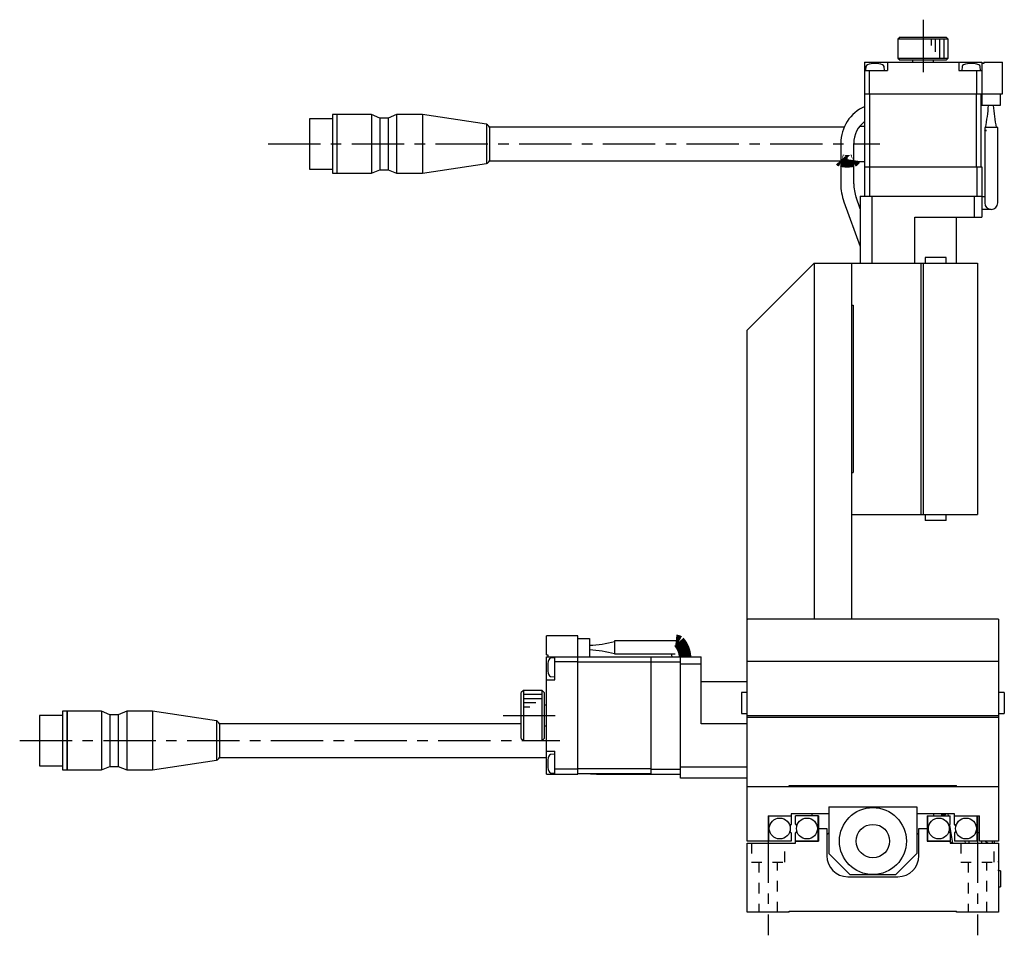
# Model space of a CAD drawing. Extents: x -593 to 411, y 10 to 752.
# Tile 1 of 4: x -593 to -357, y 276 to 495. Entities that reach past the tile are written whole.
import ezdxf

# ---------------------------------------------------------------- set-up
doc = ezdxf.new("R2010")
doc.units = 0
doc.header["$LTSCALE"] = 10
doc.linetypes.add('CENTER', pattern=[2, 1.25, -0.25, 0.25, -0.25])
doc.linetypes.add('DOT', pattern=[0.5, 0.25, -0.25])
doc.layers.add('1', color=7, linetype='CONTINUOUS')

msp = doc.modelspace()

# ---------------------------------------------------------------- linework, layer by layer
at = {"layer": '1', "color": 4, "linetype": 'CENTER'}
for p, q in [((-376.825378, 494.88198), (-376.825378, 480.426529)), ((-533.330614, 465.213751), (-387.176423, 465.213751)), ((-477.196637, 328.713751), (-462.19709, 328.713751)), ((-592.668272, 322.71375), (-463.649691, 322.713751)), ((-413.825378, 301.213751), (-413.825378, 276.213751)), ((-363.825378, 301.213751), (-363.825378, 276.213751))]:
    msp.add_line(p, q, dxfattribs=at)
at = {"layer": '1', "color": 7, "linetype": 'CONTINUOUS'}
for p, q in [((-382.325378, 490.713751), (-382.825378, 490.213751)), ((-382.825378, 490.213751), (-382.825378, 485.713751)), ((-370.825378, 490.213751), (-382.825378, 490.213751)), ((-382.325378, 490.713751), (-371.325378, 490.713751)), ((-370.825378, 490.213751), (-371.325378, 490.713751)), ((-370.825378, 485.713751), (-370.825378, 490.213751)), ((-390.825378, 484.713751), (-362.825378, 484.713751)), ((-390.825378, 484.713751), (-390.825378, 477.213751)), ((-385.325378, 484.713751), (-385.325378, 482.713751)), ((-382.825378, 485.713751), (-382.325378, 485.213751)), ((-382.825378, 485.713751), (-370.825378, 485.713751)), ((-371.325378, 485.213751), (-382.325378, 485.213751)), ((-379.325378, 485.213751), (-379.325378, 484.713751)), ((-374.325378, 484.713751), (-374.325378, 485.213751)), ((-371.325378, 485.213751), (-370.825378, 485.713751)), ((-368.325378, 484.713751), (-368.325378, 482.713751)), ((-362.825378, 484.713751), (-362.825378, 474.413751)), ((-362.325378, 484.713751), (-357.825378, 484.713751)), ((-362.325378, 484.713751), (-362.325378, 484.413751)), ((-357.825378, 477.213751), (-357.825378, 484.713751)), ((-390.825378, 482.713751), (-385.325378, 482.713751)), ((-390.489177, 483.699031), (-390.575378, 482.713751)), ((-389.625378, 477.213751), (-389.625378, 482.713751)), ((-386.075378, 482.713751), (-386.161579, 483.699031)), ((-368.325378, 482.713751), (-362.825378, 482.713751)), ((-367.489177, 483.699031), (-367.575378, 482.713751)), ((-364.025378, 477.213751), (-364.025378, 482.713751)), ((-363.075378, 482.713751), (-363.161579, 483.699031)), ((-362.325378, 484.413751), (-362.825378, 484.413751)), ((-390.825378, 477.213751), (-357.825378, 477.213751)), ((-390.725378, 459.713751), (-390.725378, 477.213751)), ((-389.583957, 459.713751), (-389.583957, 477.213751)), ((-364.066799, 459.713751), (-364.066799, 477.213751)), ((-362.925378, 459.713751), (-362.925378, 477.213751)), ((-358.425378, 477.213751), (-358.425378, 474.413751)), ((-358.425378, 474.413751), (-362.825378, 474.413751)), ((-517.911165, 471.213749), (-523.411166, 471.213749)), ((-523.411166, 471.213749), (-523.411166, 459.213753)), ((-516.911163, 472.21375), (-517.911165, 472.21375)), ((-517.911165, 472.21375), (-517.911165, 458.213752)), ((-516.861163, 472.21375), (-516.911163, 472.16375)), ((-516.911163, 472.21375), (-516.911163, 458.213752)), ((-508.604163, 472.21375), (-516.861163, 472.21375)), ((-516.861163, 472.21375), (-516.861163, 458.213752)), ((-506.604163, 471.363751), (-508.604163, 472.21375)), ((-508.604163, 472.21375), (-508.604163, 458.213752)), ((-504.604163, 471.363751), (-506.604163, 471.363751)), ((-506.604163, 471.363751), (-506.604163, 459.063751)), ((-502.604163, 472.21375), (-504.604163, 471.363751)), ((-504.604163, 471.363751), (-504.604163, 459.063751)), ((-496.411164, 472.21375), (-502.604163, 472.21375)), ((-502.604163, 472.21375), (-502.604163, 458.213752)), ((-481.177182, 469.898076), (-496.411164, 472.21375)), ((-496.411164, 472.21375), (-496.411164, 458.213752)), ((-481.177182, 469.898076), (-481.177182, 460.529425)), ((-395.691712, 469.213751), (-480.453508, 469.213751)), ((-480.453508, 469.213751), (-480.453508, 461.213751)), ((-390.725378, 469.413751), (-391.98421, 469.413751)), ((-362.100371, 468.488833), (-362.125378, 468.413751)), ((-362.125378, 468.413751), (-361.666395, 468.413751)), ((-362.100378, 469.113751), (-362.100378, 468.486813)), ((-359.000378, 469.113751), (-362.100378, 469.113751)), ((-361.666395, 468.413751), (-362.100378, 468.486844)), ((-362.100378, 468.413751), (-362.100378, 451.113751)), ((-359.000378, 451.113751), (-359.000378, 469.113751)), ((-396.50568, 465.326681), (-396.50568, 455.682839)), ((-393.40568, 455.682839), (-393.40568, 465.326681)), ((-480.453508, 461.213751), (-396.50568, 461.213751)), ((-523.411166, 459.213753), (-517.911165, 459.213753)), ((-508.604163, 458.213752), (-506.604163, 459.063751)), ((-506.604163, 459.063751), (-504.604163, 459.063751)), ((-504.604163, 459.063751), (-502.604163, 458.213752)), ((-496.411164, 458.213752), (-481.177182, 460.529425)), ((-393.40568, 461.013751), (-390.725378, 461.013751)), ((-390.825378, 459.713751), (-390.825378, 452.813751)), ((-390.825378, 459.713751), (-362.825378, 459.713751)), ((-389.625378, 459.713751), (-389.625378, 452.713751)), ((-364.025378, 459.713751), (-364.025378, 452.713751)), ((-362.825378, 459.713751), (-362.825378, 452.813751)), ((-517.911165, 458.213752), (-516.911163, 458.213752)), ((-516.911163, 458.263752), (-516.861163, 458.213752)), ((-516.861163, 458.213752), (-508.604163, 458.213752)), ((-502.604163, 458.213752), (-496.411164, 458.213752)), ((-391.825378, 449.740603), (-392.817186, 452.465573)), ((-391.825378, 452.713751), (-391.825378, 436.713751)), ((-391.825378, 452.713751), (-362.825378, 452.713751)), ((-390.725378, 452.713751), (-390.825378, 452.813751)), ((-389.103407, 452.713751), (-389.103407, 436.713751)), ((-364.547349, 447.713751), (-364.547349, 452.713751)), ((-362.925378, 452.713751), (-362.825378, 452.813751)), ((-362.825378, 452.713751), (-362.825378, 447.713751)), ((-362.825378, 452.663751), (-362.100378, 452.663751)), ((-395.730233, 451.40531), (-391.825378, 440.676809)), ((-360.550378, 449.563751), (-362.825378, 449.563751)), ((-378.825378, 436.713751), (-378.825378, 447.713751)), ((-378.825378, 447.713751), (-362.825378, 447.713751)), ((-368.825378, 436.713751), (-368.825378, 447.713751)), ((-376.325378, 438.113751), (-376.325378, 436.713751)), ((-371.325378, 438.113751), (-376.325378, 438.113751)), ((-371.325378, 436.713751), (-371.325378, 438.113751)), ((-402.825378, 436.713751), (-418.825378, 420.713751)), ((-402.825378, 436.713751), (-402.825378, 351.813751)), ((-402.825378, 436.713751), (-363.825378, 436.713751)), ((-393.825378, 351.713751), (-393.825378, 436.713751)), ((-377.325378, 376.713751), (-377.325378, 436.713751)), ((-376.825378, 436.713751), (-376.825378, 376.713751)), ((-363.825378, 436.713751), (-363.825378, 376.713751)), ((-393.825378, 426.713751), (-393.525378, 426.713751)), ((-393.525378, 426.713751), (-393.525378, 386.713751)), ((-418.825378, 351.813751), (-418.825378, 420.713751)), ((-393.825378, 386.713751), (-393.525378, 386.713751)), ((-393.825378, 376.713751), (-363.825378, 376.713751)), ((-376.325378, 376.713751), (-376.325378, 375.313751)), ((-371.325378, 375.313751), (-371.325378, 376.713751)), ((-371.325378, 375.313751), (-376.325378, 375.313751)), ((-418.825378, 351.813751), (-418.725378, 351.713751)), ((-358.825378, 351.713751), (-418.825378, 351.713751)), ((-418.825378, 298.713751), (-418.825378, 351.713751)), ((-402.925378, 351.713751), (-402.825378, 351.813751)), ((-402.825378, 351.813751), (-393.825378, 351.813751)), ((-358.825378, 351.713751), (-358.825378, 298.713751)), ((-459.325378, 347.713751), (-466.825378, 347.713751)), ((-466.825378, 343.213751), (-466.825378, 347.713751)), ((-459.325378, 314.713751), (-459.325378, 347.713751)), ((-459.325378, 347.113751), (-456.525378, 347.113751)), ((-456.525378, 347.113751), (-456.525378, 342.713751)), ((-436.02414, 346.538751), (-450.525378, 346.538751)), ((-450.525378, 346.538751), (-450.525378, 343.413751)), ((-435.921078, 346.535405), (-436.02414, 346.538751)), ((-466.825378, 343.213751), (-466.525378, 343.213751)), ((-466.825378, 342.713751), (-456.525378, 342.713751)), ((-466.825378, 314.713751), (-466.825378, 342.713751)), ((-466.525378, 343.213751), (-466.525378, 342.713751)), ((-464.825378, 342.463751), (-465.810657, 342.37755)), ((-464.825378, 337.213751), (-464.825378, 342.713751)), ((-459.325378, 341.513751), (-464.825378, 341.513751)), ((-441.825378, 342.613751), (-459.325378, 342.613751)), ((-441.825378, 341.472329), (-459.325378, 341.472329)), ((-450.525378, 343.438751), (-436.02414, 343.438751)), ((-441.825378, 342.713751), (-434.925378, 342.713751)), ((-441.825378, 314.713751), (-441.825378, 342.713751)), ((-441.825378, 341.513751), (-434.825378, 341.513751)), ((-437.054276, 343.439565), (-436.87435, 342.714533)), ((-434.825378, 342.613751), (-434.925378, 342.713751)), ((-434.825378, 342.713751), (-429.825378, 342.713751)), ((-434.825378, 313.713751), (-434.825378, 342.713751)), ((-429.825378, 326.713751), (-429.825378, 342.713751)), ((-418.825378, 341.713751), (-358.825378, 341.713751)), ((-429.825378, 340.99178), (-434.825378, 340.99178)), ((-466.825378, 337.213751), (-464.825378, 337.213751)), ((-465.810657, 338.049951), (-464.825378, 337.963751)), ((-418.825378, 336.713751), (-429.825378, 336.713751)), ((-472.325378, 334.713751), (-472.825378, 334.213751)), ((-472.825378, 323.213751), (-472.825378, 334.213751)), ((-467.825378, 334.713751), (-472.325378, 334.713751)), ((-472.325378, 334.713751), (-472.325378, 322.713751)), ((-467.325378, 334.213751), (-467.825378, 334.713751)), ((-467.825378, 322.713751), (-467.825378, 334.713751)), ((-467.325378, 334.213751), (-467.325378, 323.213751)), ((-418.825378, 334.213751), (-420.225378, 334.213751)), ((-420.225378, 334.213751), (-420.225378, 329.213751)), ((-357.425378, 334.213751), (-358.825378, 334.213751)), ((-357.425378, 334.213751), (-357.425378, 329.213751)), ((-582.411165, 329.713749), (-582.411165, 315.713751)), ((-581.411163, 329.713749), (-582.411165, 329.713749)), ((-581.411163, 329.713749), (-581.411163, 315.713751)), ((-581.361163, 329.713749), (-581.411163, 329.663749)), ((-581.361163, 329.713749), (-581.361163, 315.713751)), ((-573.104163, 329.713749), (-581.361163, 329.713749)), ((-573.104163, 329.713749), (-573.104163, 315.713751)), ((-571.104163, 328.86375), (-573.104163, 329.713749)), ((-567.104163, 329.713749), (-569.104163, 328.86375)), ((-567.104163, 329.713749), (-567.104163, 315.713751)), ((-560.911164, 329.713749), (-567.104163, 329.713749)), ((-560.911164, 329.713749), (-560.911164, 315.713751)), ((-545.677181, 327.398076), (-560.911164, 329.713749)), ((-466.825378, 331.213751), (-467.325378, 331.213751)), ((-587.911166, 328.713748), (-587.911166, 316.713752)), ((-582.411165, 328.713748), (-587.911166, 328.713748)), ((-571.104163, 328.86375), (-571.104163, 316.56375)), ((-569.104163, 328.86375), (-571.104163, 328.86375)), ((-569.104163, 328.86375), (-569.104163, 316.56375)), ((-545.677181, 327.398076), (-545.677181, 318.029425)), ((-420.225378, 329.213751), (-418.825378, 329.213751)), ((-418.825378, 328.713751), (-358.825378, 328.713751)), ((-358.825378, 328.213751), (-418.825378, 328.213751)), ((-358.825378, 329.213751), (-357.425378, 329.213751)), ((-472.825378, 326.713751), (-544.953508, 326.71375)), ((-544.953508, 326.71375), (-544.953508, 318.71375)), ((-467.325378, 326.213751), (-466.825378, 326.213751)), ((-418.825378, 326.713751), (-429.825378, 326.713751)), ((-472.825378, 323.213751), (-472.325378, 322.713751)), ((-472.325378, 322.713751), (-467.825378, 322.713751)), ((-467.825378, 322.713751), (-467.325378, 323.213751)), ((-466.825378, 320.213751), (-464.825378, 320.213751)), ((-464.825378, 314.713751), (-464.825378, 320.213751)), ((-560.911164, 315.713751), (-545.677181, 318.029425)), ((-544.953508, 318.71375), (-466.825378, 318.713751)), ((-464.825378, 319.463751), (-465.810657, 319.37755)), ((-587.911166, 316.713752), (-582.411165, 316.713752)), ((-582.411165, 315.713751), (-581.411163, 315.713751)), ((-581.411163, 315.763751), (-581.361163, 315.713751)), ((-581.361163, 315.713751), (-573.104163, 315.713751)), ((-573.104163, 315.713751), (-571.104163, 316.56375)), ((-571.104163, 316.56375), (-569.104163, 316.56375)), ((-569.104163, 316.56375), (-567.104163, 315.713751)), ((-567.104163, 315.713751), (-560.911164, 315.713751)), ((-459.325378, 315.913751), (-464.825378, 315.913751)), ((-441.825378, 315.955172), (-459.325378, 315.955172)), ((-441.825378, 315.913751), (-434.825378, 315.913751)), ((-434.825378, 316.435721), (-418.825378, 316.435721)), ((-466.825378, 314.713751), (-459.325378, 314.713751)), ((-465.810657, 315.049951), (-464.825378, 314.963751)), ((-441.825378, 314.813751), (-459.325378, 314.813751)), ((-456.323358, 314.81311), (-454.888456, 314.663751)), ((-454.888456, 314.663751), (-434.825378, 314.663751)), ((-441.825378, 314.713751), (-434.925378, 314.713751)), ((-434.925378, 314.713751), (-434.825378, 314.813751)), ((-418.825378, 313.713751), (-434.825378, 313.713751)), ((-418.825378, 311.713751), (-358.825378, 311.713751)), ((-408.825378, 312.013751), (-368.825378, 312.013751)), ((-408.825378, 311.713751), (-408.825378, 312.013751)), ((-372.327577, 312.014118), (-372.141056, 311.714163)), ((-368.83406, 311.713903), (-368.918658, 312.013985)), ((-368.825378, 311.713751), (-368.825378, 312.013751)), ((-399.325378, 306.913751), (-399.325378, 295.713751)), ((-399.325378, 306.913751), (-378.325378, 306.913751)), ((-378.325378, 306.913751), (-378.325378, 295.713751)), ((-413.775378, 304.663751), (-413.825378, 304.713751)), ((-413.825378, 304.713751), (-413.825378, 298.713751)), ((-413.825378, 304.713751), (-408.325378, 304.713751)), ((-413.775378, 304.663751), (-413.775378, 298.713751)), ((-408.325378, 304.663751), (-413.775378, 304.663751)), ((-399.325378, 305.213751), (-408.325378, 305.213751)), ((-408.325378, 305.213751), (-408.325378, 302.716353)), ((-407.325378, 302.716353), (-407.325378, 304.713751)), ((-401.825378, 304.713751), (-407.325378, 304.713751)), ((-403.325378, 304.713751), (-403.325378, 305.213732)), ((-401.875378, 298.763751), (-401.875378, 304.713751)), ((-401.825378, 304.713751), (-401.825378, 298.713751)), ((-369.325378, 305.213751), (-378.325378, 305.213751)), ((-375.825378, 304.713751), (-375.825378, 298.713751)), ((-375.825378, 304.713751), (-370.325378, 304.713751)), ((-375.775378, 304.713751), (-375.775378, 298.763751)), ((-374.325378, 305.213732), (-374.325378, 304.713751)), ((-372.325378, 304.713751), (-372.325378, 305.213751)), ((-372.325378, 304.963751), (-371.64259, 305.023487)), ((-370.914986, 305.213751), (-370.835794, 304.713751)), ((-370.325378, 302.716353), (-370.325378, 304.713751)), ((-369.325378, 302.716353), (-369.325378, 305.213751)), ((-369.325378, 304.713751), (-363.325378, 304.713751)), ((-363.875378, 304.663751), (-369.325378, 304.663751)), ((-363.875378, 304.663751), (-363.825378, 304.713751)), ((-363.875378, 298.713751), (-363.875378, 304.663751)), ((-363.825378, 304.713751), (-363.825378, 298.713751)), ((-363.325378, 298.713751), (-363.325378, 304.713751)), ((-408.325378, 302.716353), (-408.664913, 302.376818)), ((-407.325378, 302.716353), (-406.985843, 302.376818)), ((-401.825378, 301.713751), (-399.825378, 301.713751)), ((-399.825378, 301.713751), (-399.825378, 295.213751)), ((-377.825378, 295.213751), (-377.825378, 301.713751)), ((-377.825378, 301.713751), (-375.825378, 301.713751)), ((-370.664913, 302.376818), (-370.325378, 302.716353)), ((-370.492904, 302.548827), (-369.806295, 298.213751)), ((-368.985843, 302.376818), (-369.325378, 302.716353)), ((-408.325378, 300.711149), (-408.664913, 301.050684)), ((-408.325378, 300.711149), (-408.325378, 298.713751)), ((-406.985843, 301.050684), (-407.325378, 300.711149)), ((-407.325378, 298.213751), (-407.325378, 300.711149)), ((-407.325378, 298.763751), (-401.875378, 298.763751)), ((-401.875378, 298.763751), (-401.825378, 298.713751)), ((-399.825378, 300.213751), (-399.325378, 300.713751)), ((-378.325378, 300.713751), (-377.825378, 300.213751)), ((-375.775378, 298.763751), (-375.825378, 298.713751)), ((-375.775378, 298.763751), (-370.325378, 298.763751)), ((-370.325378, 300.711149), (-370.664913, 301.050684)), ((-370.325378, 300.711149), (-370.325378, 298.213751)), ((-368.985843, 301.050684), (-369.325378, 300.711149)), ((-369.325378, 300.711149), (-369.325378, 298.713751)), ((-408.325378, 298.713751), (-418.825378, 298.713751)), ((-418.825378, 281.713751), (-418.825378, 298.213751)), ((-418.825378, 298.213751), (-407.325378, 298.213751)), ((-407.325378, 298.713751), (-401.825378, 298.713751)), ((-375.825378, 298.713751), (-370.325378, 298.713751)), ((-370.325378, 298.213751), (-358.825378, 298.213751)), ((-363.825378, 298.713751), (-369.325378, 298.713751)), ((-366.667653, 298.213751), (-366.746845, 298.713751)), ((-365.86981, 298.713751), (-365.86981, 298.213751)), ((-358.825378, 298.713751), (-363.325378, 298.713751)), ((-362.76981, 298.213751), (-362.76981, 298.713751)), ((-360.325378, 298.713751), (-360.325378, 298.213751)), ((-359.825378, 298.713751), (-359.825378, 298.213751)), ((-358.825378, 298.213751), (-358.825378, 281.713751)), ((-394.325378, 290.713751), (-399.325378, 295.713751)), ((-378.325378, 295.713751), (-383.325378, 290.713751)), ((-394.825378, 290.213751), (-382.825378, 290.213751)), ((-394.325378, 290.713751), (-383.325378, 290.713751)), ((-358.325378, 291.613751), (-358.825378, 291.613751)), ((-358.325378, 291.613751), (-358.325378, 287.813751)), ((-358.825378, 287.813751), (-358.325378, 287.813751)), ((-408.825378, 281.713751), (-418.825378, 281.713751)), ((-408.825378, 281.713751), (-408.825378, 282.013751)), ((-408.825378, 282.013751), (-368.825378, 282.013751)), ((-368.825378, 281.713751), (-368.825378, 282.013751)), ((-358.825378, 281.713751), (-368.825378, 281.713751))]:
    msp.add_line(p, q, dxfattribs=at)
at = {"layer": '1', "color": 9, "linetype": 'CONTINUOUS'}
for p, q in [((-374.825378, 488.713751), (-374.825378, 490.213751)), ((-373.825378, 487.213751), (-373.825378, 490.213751)), ((-372.825378, 485.713751), (-372.825378, 490.213751)), ((-371.825378, 485.713751), (-371.825378, 490.213751)), ((-467.825378, 333.713751), (-472.325378, 333.713751)), ((-467.825378, 332.713751), (-472.325378, 332.713751)), ((-469.325378, 331.713751), (-472.325378, 331.713751)), ((-470.825378, 330.713751), (-472.325378, 330.713751))]:
    msp.add_line(p, q, dxfattribs=at)
at = {"layer": '1', "color": 9, "linetype": 'DOT'}
for p, q in [((-417.825378, 298.213751), (-417.825378, 293.713751)), ((-409.825378, 293.713751), (-409.825378, 298.213751)), ((-367.825378, 298.213751), (-367.825378, 293.713751)), ((-359.825378, 293.713751), (-359.825378, 298.213751)), ((-417.825378, 293.713751), (-409.825378, 293.713751)), ((-416.075378, 293.713751), (-416.075378, 281.713751)), ((-411.575378, 281.713751), (-411.575378, 293.713751)), ((-367.825378, 293.713751), (-359.825378, 293.713751)), ((-366.075378, 293.713751), (-366.075378, 281.713751)), ((-361.575378, 281.713751), (-361.575378, 293.713751))]:
    msp.add_line(p, q, dxfattribs=at)
at = {"layer": '1', "color": 7, "linetype": 'CONTINUOUS', "const_width": 3}
for points in [[(-396.50568, 461.326681), (-396.429818, 461.242225), (-396.33674, 461.202603, 0.108053), (-393.57462, 461.202603), (-393.481542, 461.242225), (-393.407804, 461.312378), (-393.40568, 461.326681)], [(-433.699896, 342.714368, 0.170654), (-435.177959, 346.296079), (-435.310921, 346.370328), (-435.462923, 346.436576), (-435.623258, 346.487413), (-435.788345, 346.521166), (-435.921078, 346.535405)]]:
    msp.add_lwpolyline(points, format="xyb", dxfattribs=at)
at = {"layer": '1', "color": 7, "linetype": 'CONTINUOUS'}
for centre, radius in [((-388.825378, 298.713751), 8), ((-411.075378, 301.713751), 2.5), ((-404.575378, 301.713751), 2.5), ((-373.075378, 301.713751), 2.5), ((-366.575378, 301.713751), 2.5), ((-388.825378, 298.713751), 4)]:
    msp.add_circle(centre, radius, dxfattribs=at)
for centre, radius, start, end in [((-389.99108, 483.655453), 0.5, 107.629155, 175), ((-388.325378, 478.413751), 6, 72.370845, 107.629155), ((-386.659676, 483.655453), 0.5, 5, 72.370845), ((-366.99108, 483.655453), 0.5, 107.629155, 175), ((-365.325378, 478.413751), 6, 72.370845, 107.629155), ((-363.659676, 483.655453), 0.5, 5, 72.370845), ((-386.951271, 465.369245), 9.554504, 113.266827, 180.255242), ((-417.818686, 479.333394), 56.848734, 349.643692, 355.03546), ((-310.421951, 478.393241), 49.80482, 184.582916, 190.737932), ((-386.902359, 465.352245), 6.503371, 126.016451, 180.225221), ((-481.411165, 468.925834), 1.000002, 16.733256, 76.468302), ((-481.411165, 461.501668), 1.000002, 283.531698, 343.266744), ((-383.872595, 455.763961), 12.633345, 180.367915, 200.182505), ((-383.873531, 455.763979), 9.532494, 180.487706, 200.243899), ((-360.550378, 451.113751), 1.55, 180, 360), ((-457.93928, 374.052088), 28.615444, 272.832165, 285.015922), ((-457.672451, 317.474688), 26.90568, 74.595351, 87.556562), ((-460.525378, 340.213751), 6, 162.370845, 197.629155), ((-465.76708, 341.879452), 0.5, 95, 162.370845), ((-465.76708, 338.548049), 0.5, 197.629155, 265), ((-545.911165, 326.425833), 1.000002, 16.733256, 76.468302), ((-545.911165, 319.001667), 1.000002, 283.531698, 343.266744), ((-460.525378, 317.213751), 6, 162.370845, 197.629155), ((-465.76708, 318.879452), 0.5, 95, 162.370845), ((-465.76708, 315.548049), 0.5, 197.629155, 265), ((-388.825378, 298.713751), 19, 135.572994, 136.826447), ((-388.825378, 298.713751), 19, 43.173553, 44.427006), ((-371.686168, 305.521584), 0.5, 275, 321.999647), ((-364.31981, 299.344053), 1.55, 50.091078, 71.398239), ((-363.807197, 290.485117), 10.05, 126.987251, 129.734188), ((-365.725378, 292.71375), 6.999999, 51.786807, 58.997302), ((-394.825378, 295.213751), 5, 180, 270), ((-382.825378, 295.213751), 5, 270, 360), ((-365.725378, 292.71375), 6.999999, 350.958907, 9.696276)]:
    msp.add_arc(centre, radius, start, end, dxfattribs=at)

doc.saveas('drawing.dxf')
